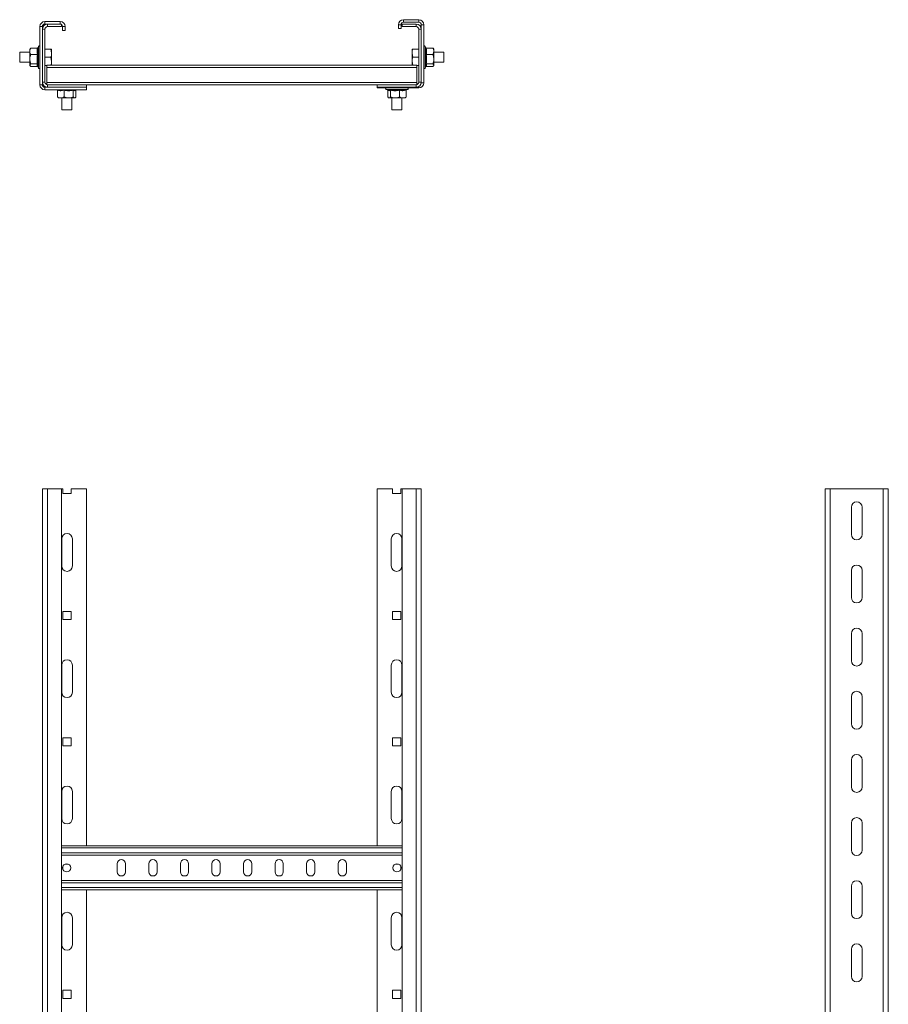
# Model space of a CAD drawing. Header units: millimetres. Extents: x -865 to 612, y -2990 to -1418.
# Tile 8 of 8: x -79 to 609, y -2198 to -1418. Entities that reach past the tile are written whole.
import ezdxf

# ---------------------------------------------------------------- set-up
doc = ezdxf.new("R2010")
doc.units = ezdxf.units.MM

msp = doc.modelspace()

# ---------------------------------------------------------------- linework, layer by layer
at = {"color": 7, "linetype": 'Continuous', "lineweight": 15}
for p, q in [((224.91, -1417.82), (224.91, -1419.82)), ((236.91, -1417.82), (224.91, -1417.82)), ((236.91, -1419.82), (236.91, -1417.82)), ((-63.09, -1469.31), (-63.09, -1423.31)), ((-61.09, -1423.31), (-63.09, -1423.31)), ((-61.09, -1425.31), (-61.09, -1423.31)), ((-59.09, -1425.31), (-61.09, -1425.31)), ((-61.09, -1467.31), (-61.09, -1425.31)), ((-59.09, -1419.31), (-59.09, -1421.31)), ((-59.09, -1419.31), (-47.09, -1419.31)), ((-59.09, -1421.31), (-57.09, -1421.31)), ((-59.09, -1467.31), (-59.09, -1425.31)), ((-57.09, -1421.31), (-57.09, -1423.31)), ((-57.09, -1421.31), (-46.09, -1421.31)), ((-57.09, -1423.31), (-46.09, -1423.31)), ((-47.09, -1421.31), (-47.09, -1419.31)), ((-46.09, -1421.31), (-46.09, -1423.31)), ((-43.09, -1423.31), (-45.09, -1423.31)), ((-45.09, -1423.31), (-45.09, -1426.31)), ((-43.09, -1426.31), (-45.09, -1426.31)), ((-43.09, -1423.31), (-43.09, -1426.31)), ((222.91, -1421.82), (220.91, -1421.82)), ((220.91, -1421.82), (220.91, -1424.82)), ((220.91, -1424.82), (222.91, -1424.82)), ((222.91, -1421.82), (222.91, -1424.82)), ((234.91, -1421.31), (223.91, -1421.31)), ((223.91, -1421.31), (223.91, -1423.31)), ((234.91, -1423.31), (223.91, -1423.31)), ((236.91, -1419.82), (224.91, -1419.82)), ((234.91, -1423.31), (234.91, -1421.31)), ((238.91, -1425.31), (236.91, -1425.31)), ((236.91, -1467.31), (236.91, -1425.31)), ((240.91, -1421.82), (238.91, -1421.82)), ((238.91, -1425.31), (238.91, -1421.82)), ((238.91, -1467.31), (238.91, -1425.31)), ((240.91, -1467.82), (240.91, -1421.82)), ((-70.83, -1440.74), (-71.09, -1441.07)), ((-71.09, -1442.87), (-71.09, -1441.07)), ((-65.02, -1440.27), (-70.29, -1440.27)), ((-64.29, -1439.02), (-64.69, -1440.14)), ((-59.09, -1441.07), (-54.37, -1441.07)), ((-54.37, -1441.07), (-53.79, -1444.32)), ((-53.79, -1444.32), (-53.79, -1441.07)), ((231.61, -1441.07), (231.61, -1444.32)), ((236.91, -1441.07), (232.19, -1441.07)), ((242.52, -1440.14), (242.11, -1439.02)), ((242.85, -1440.27), (248.11, -1440.27)), ((248.91, -1441.07), (248.69, -1440.78)), ((248.91, -1442.87), (248.91, -1441.07)), ((-71.09, -1443.57), (-79.09, -1443.57)), ((-79.09, -1443.57), (-79.09, -1451.57)), ((-71.09, -1442.87), (-71.09, -1449.1)), ((-71.09, -1449.1), (-71.09, -1453.81)), ((-65.02, -1445.46), (-70.29, -1445.46)), ((-59.09, -1447.57), (-54.37, -1447.57)), ((-54.37, -1447.57), (-53.79, -1450.82)), ((-53.79, -1450.82), (-53.79, -1444.32)), ((232.19, -1447.57), (231.61, -1444.32)), ((231.61, -1444.32), (231.61, -1450.82)), ((236.91, -1447.57), (232.19, -1447.57)), ((242.85, -1445.46), (248.11, -1445.46)), ((248.91, -1449.1), (248.91, -1442.87)), ((256.91, -1443.57), (248.91, -1443.57)), ((248.91, -1453.81), (248.91, -1449.1)), ((256.91, -1451.57), (256.91, -1443.57)), ((-79.09, -1451.57), (-71.09, -1451.57)), ((-71.09, -1453.81), (-71.09, -1454.07)), ((-71.09, -1454.07), (-70.83, -1454.39)), ((-65.02, -1452.75), (-70.29, -1452.75)), ((-65.02, -1454.86), (-70.29, -1454.86)), ((-64.8, -1454.69), (-64.29, -1456.11)), ((-64.79, -1454.62), (-64.76, -1454.68)), ((-59.09, -1454.07), (-57.59, -1454.07)), ((235.41, -1453.87), (-57.59, -1453.87)), ((-57.59, -1455.67), (-57.59, -1453.87)), ((235.41, -1455.67), (-57.59, -1455.67)), ((-57.59, -1467.51), (-57.59, -1455.67)), ((-53.79, -1453.87), (-53.79, -1450.82)), ((232.16, -1453.87), (231.61, -1450.82)), ((231.61, -1450.82), (231.61, -1453.87)), ((235.41, -1455.67), (235.41, -1453.87)), ((236.91, -1454.07), (235.41, -1454.07)), ((235.41, -1467.51), (235.41, -1455.67)), ((242.11, -1456.11), (242.62, -1454.7)), ((242.55, -1454.76), (242.56, -1454.68)), ((242.85, -1452.75), (248.11, -1452.75)), ((242.85, -1454.86), (248.11, -1454.86)), ((248.69, -1454.35), (248.91, -1454.07)), ((248.91, -1451.57), (256.91, -1451.57)), ((248.91, -1454.07), (248.91, -1453.81)), ((-63.09, -1469.31), (-61.09, -1469.31)), ((-61.09, -1467.31), (-59.09, -1467.31)), ((-61.09, -1469.31), (-61.09, -1467.31)), ((-59.09, -1471.31), (-59.09, -1473.31)), ((-57.09, -1471.31), (-59.09, -1471.31)), ((-26.09, -1473.31), (-59.09, -1473.31)), ((235.41, -1467.51), (-57.59, -1467.51)), ((-57.59, -1469.24), (-57.59, -1467.51)), ((-57.09, -1469.31), (-57.09, -1471.31)), ((-26.09, -1469.31), (-57.09, -1469.31)), ((-26.09, -1471.31), (-57.09, -1471.31)), ((-49.59, -1473.31), (-49.27, -1473.42)), ((-34.79, -1473.51), (-34.73, -1473.49)), ((-34.71, -1473.53), (-34.09, -1473.31)), ((-26.09, -1469.31), (-26.09, -1471.31)), ((203.91, -1469.31), (-26.09, -1469.31)), ((-26.09, -1471.31), (-26.09, -1473.31)), ((203.91, -1469.31), (203.91, -1471.31)), ((203.91, -1469.31), (234.91, -1469.31)), ((203.91, -1471.31), (234.91, -1471.31)), ((203.91, -1471.31), (203.91, -1471.82)), ((203.91, -1471.82), (236.91, -1471.82)), ((211.12, -1473.02), (212.52, -1473.53)), ((212.47, -1473.45), (212.55, -1473.47)), ((227.09, -1473.42), (228.2, -1473.02)), ((234.91, -1471.31), (234.91, -1469.31)), ((235.41, -1469.24), (235.41, -1467.51)), ((236.91, -1467.31), (238.91, -1467.31)), ((238.91, -1467.82), (238.91, -1467.31)), ((238.91, -1467.82), (240.91, -1467.82)), ((-49.13, -1473.75), (-49.13, -1479.02)), ((-48.67, -1479.56), (-48.34, -1479.82)), ((-46.54, -1479.82), (-48.34, -1479.82)), ((-46.54, -1479.82), (-40.3, -1479.82)), ((-45.84, -1479.82), (-45.84, -1489.31)), ((-43.95, -1473.75), (-43.95, -1479.02)), ((-40.3, -1479.82), (-35.6, -1479.82)), ((-37.84, -1489.31), (-37.84, -1479.82)), ((-36.66, -1473.75), (-36.66, -1479.02)), ((-35.6, -1479.82), (-35.34, -1479.82)), ((-35.34, -1479.82), (-35.01, -1479.56)), ((-34.55, -1473.75), (-34.55, -1479.02)), ((212.37, -1473.75), (212.37, -1479.02)), ((212.88, -1479.59), (213.16, -1479.82)), ((213.16, -1479.82), (213.42, -1479.82)), ((213.42, -1479.82), (218.12, -1479.82)), ((214.48, -1473.75), (214.48, -1479.02)), ((215.66, -1479.82), (215.66, -1489.31)), ((218.12, -1479.82), (224.36, -1479.82)), ((221.77, -1473.75), (221.77, -1479.02)), ((223.66, -1489.31), (223.66, -1479.82)), ((224.36, -1479.82), (226.16, -1479.82)), ((226.16, -1479.82), (226.44, -1479.59)), ((226.95, -1473.75), (226.95, -1479.02)), ((-45.84, -1489.31), (-37.84, -1489.31)), ((215.66, -1489.31), (223.66, -1489.31)), ((-61.09, -1789.41), (-61.09, -2292.91)), ((-57.09, -1789.41), (-61.09, -1789.41)), ((-46.09, -1789.41), (-57.09, -1789.41)), ((-46.09, -1789.41), (-46.09, -2292.91)), ((-46.09, -1789.41), (-44.84, -1789.41)), ((-44.84, -1789.41), (-44.84, -1792.91)), ((-44.84, -1792.91), (-38.34, -1792.91)), ((-38.34, -1792.91), (-38.34, -1789.41)), ((-38.34, -1789.41), (-26.09, -1789.41)), ((-26.09, -1789.41), (-26.09, -2071.91)), ((203.91, -1789.41), (216.16, -1789.41)), ((203.91, -2071.91), (203.91, -1789.41)), ((216.16, -1789.41), (216.16, -1792.91)), ((216.16, -1792.91), (222.66, -1792.91)), ((222.66, -1792.91), (222.66, -1789.41)), ((222.66, -1789.41), (223.91, -1789.41)), ((234.91, -1789.41), (223.91, -1789.41)), ((223.91, -2292.91), (223.91, -1789.41)), ((238.91, -1789.41), (234.91, -1789.41)), ((238.91, -2292.91), (238.91, -1789.41)), ((558.79, -1789.41), (558.79, -2292.91)), ((562.79, -1789.41), (558.79, -1789.41)), ((562.79, -1789.41), (604.79, -1789.41)), ((608.79, -1789.41), (604.79, -1789.41)), ((608.79, -1789.41), (608.79, -2292.91)), ((579.53, -1803.91), (579.53, -1825.41)), ((588.03, -1825.41), (588.03, -1803.91)), ((-45.84, -1850.41), (-45.84, -1828.91)), ((-37.34, -1828.91), (-37.34, -1850.41)), ((215.16, -1850.41), (215.16, -1828.91)), ((223.66, -1828.91), (223.66, -1850.41)), ((579.53, -1853.91), (579.53, -1875.41)), ((588.03, -1875.41), (588.03, -1853.91)), ((-38.34, -1886.41), (-44.84, -1886.41)), ((-44.84, -1886.41), (-44.84, -1892.91)), ((-38.34, -1892.91), (-38.34, -1886.41)), ((222.66, -1886.41), (216.16, -1886.41)), ((216.16, -1886.41), (216.16, -1892.91)), ((222.66, -1892.91), (222.66, -1886.41)), ((-44.84, -1892.91), (-38.34, -1892.91)), ((216.16, -1892.91), (222.66, -1892.91)), ((579.53, -1903.91), (579.53, -1925.41)), ((588.03, -1925.41), (588.03, -1903.91)), ((-45.84, -1950.41), (-45.84, -1928.91)), ((-37.34, -1928.91), (-37.34, -1950.41)), ((215.16, -1950.41), (215.16, -1928.91)), ((223.66, -1928.91), (223.66, -1950.41)), ((579.53, -1953.91), (579.53, -1975.41)), ((588.03, -1975.41), (588.03, -1953.91)), ((-38.34, -1986.41), (-44.84, -1986.41)), ((-44.84, -1986.41), (-44.84, -1992.91)), ((-38.34, -1992.91), (-38.34, -1986.41)), ((222.66, -1986.41), (216.16, -1986.41)), ((216.16, -1986.41), (216.16, -1992.91)), ((222.66, -1992.91), (222.66, -1986.41)), ((-44.84, -1992.91), (-38.34, -1992.91)), ((216.16, -1992.91), (222.66, -1992.91)), ((579.53, -2003.91), (579.53, -2025.41)), ((588.03, -2025.41), (588.03, -2003.91)), ((-45.84, -2050.41), (-45.84, -2028.91)), ((-37.34, -2028.91), (-37.34, -2050.41)), ((215.16, -2050.41), (215.16, -2028.91)), ((223.66, -2028.91), (223.66, -2050.41)), ((579.53, -2053.91), (579.53, -2075.41)), ((588.03, -2075.41), (588.03, -2053.91)), ((223.91, -2071.91), (-46.09, -2071.91)), ((223.91, -2079.41), (-46.09, -2079.41)), ((-44.84, -2088.16), (-44.84, -2090.66)), ((-40.59, -2086.41), (-43.09, -2086.41)), ((-1.84, -2086.16), (-1.84, -2092.66)), ((4.66, -2092.66), (4.66, -2086.16)), ((23.16, -2086.16), (23.16, -2092.66)), ((29.66, -2092.66), (29.66, -2086.16)), ((48.16, -2086.16), (48.16, -2092.66)), ((54.66, -2092.66), (54.66, -2086.16)), ((73.16, -2086.16), (73.16, -2092.66)), ((79.66, -2092.66), (79.66, -2086.16)), ((98.16, -2086.16), (98.16, -2092.66)), ((104.66, -2092.66), (104.66, -2086.16)), ((123.16, -2092.66), (123.16, -2086.16)), ((129.66, -2086.16), (129.66, -2092.66)), ((148.16, -2092.66), (148.16, -2086.16)), ((154.66, -2086.16), (154.66, -2092.66)), ((173.16, -2092.66), (173.16, -2086.16)), ((179.66, -2086.16), (179.66, -2092.66)), ((220.91, -2086.41), (218.41, -2086.41)), ((222.66, -2090.66), (222.66, -2088.16)), ((223.91, -2099.41), (-46.09, -2099.41)), ((579.53, -2103.91), (579.53, -2125.41)), ((588.03, -2125.41), (588.03, -2103.91)), ((223.91, -2106.91), (-46.09, -2106.91)), ((-26.09, -2106.91), (-26.09, -2672.16)), ((203.91, -2672.16), (203.91, -2106.91)), ((-45.84, -2150.41), (-45.84, -2128.91)), ((-37.34, -2128.91), (-37.34, -2150.41)), ((215.16, -2150.41), (215.16, -2128.91)), ((223.66, -2128.91), (223.66, -2150.41)), ((579.53, -2153.91), (579.53, -2175.41)), ((588.03, -2175.41), (588.03, -2153.91)), ((-38.34, -2186.41), (-44.84, -2186.41)), ((-44.84, -2186.41), (-44.84, -2192.91)), ((-38.34, -2192.91), (-38.34, -2186.41)), ((222.66, -2186.41), (216.16, -2186.41)), ((216.16, -2186.41), (216.16, -2192.91)), ((222.66, -2192.91), (222.66, -2186.41)), ((-44.84, -2192.91), (-38.34, -2192.91)), ((216.16, -2192.91), (222.66, -2192.91))]:
    msp.add_line(p, q, dxfattribs=at)
at = {"color": 8, "linetype": 'Continuous', "lineweight": 15}
for p, q in [((-64.29, -1441.39), (-64.29, -1439.02)), ((-64.29, -1456.11), (-64.29, -1441.39)), ((242.11, -1439.02), (242.11, -1456.11)), ((242.35, -1439.9), (242.51, -1440.17)), ((228.2, -1473.02), (211.12, -1473.02)), ((227.33, -1473.25), (227.06, -1473.41)), ((236.91, -1471.82), (236.91, -1470.77)), ((-57.09, -1789.41), (-57.09, -2292.91)), ((234.91, -2292.91), (234.91, -1789.41)), ((562.79, -1789.41), (562.79, -2292.91)), ((604.79, -1789.41), (604.79, -2292.91)), ((223.91, -2073.71), (-46.09, -2073.71)), ((223.91, -2077.61), (-46.09, -2077.61)), ((223.91, -2101.21), (-46.09, -2101.21)), ((223.91, -2105.11), (-46.09, -2105.11))]:
    msp.add_line(p, q, dxfattribs=at)
at = {"color": 7, "linetype": 'Continuous', "lineweight": 15}
for centre in [(-41.84, -2089.41), (219.66, -2089.41)]:
    msp.add_circle(centre, 3.25, dxfattribs=at)
for centre, radius, start, end in [((224.91, -1421.82), 4, 90, 180), ((236.91, -1421.82), 4, 0, 90), ((-59.09, -1423.31), 4, 90, 180), ((-57.09, -1425.31), 4, 90, 180), ((-59.09, -1423.31), 2, 90, 180), ((-57.09, -1425.31), 2, 90, 180), ((-47.09, -1423.31), 4, 0, 90), ((-47.09, -1423.31), 2, 0, 60), ((224.91, -1421.82), 2, 90, 180), ((234.91, -1425.31), 4, 0, 90), ((234.91, -1425.31), 2, 0, 90), ((236.91, -1421.82), 2, 0, 90), ((-63.71, -1439.24), 0.619, 0, 160), ((241.53, -1439.24), 0.619, 20, 180), ((-63.71, -1455.9), 0.619, 200, 0), ((241.53, -1455.9), 0.619, 180, 340), ((-59.09, -1469.31), 4, 180, 270), ((-57.09, -1467.31), 4, 180, 270), ((-59.09, -1469.31), 2, 180, 270), ((-57.09, -1467.31), 2, 180, 270), ((211.33, -1472.44), 0.619, 90, 250), ((227.99, -1472.44), 0.619, 290, 90), ((234.91, -1467.31), 2, 270, 0), ((234.91, -1467.31), 4, 270, 0), ((236.91, -1467.82), 4, 270, 0), ((236.91, -1467.82), 2, 325.32825, 0), ((583.78, -1803.91), 4.25, 0, 180), ((-41.59, -1828.91), 4.25, 0, 180), ((219.41, -1828.91), 4.25, 0, 180), ((583.78, -1825.41), 4.25, 180, 0), ((-41.59, -1850.41), 4.25, 180, 0), ((219.41, -1850.41), 4.25, 180, 0), ((583.78, -1853.91), 4.25, 0, 180), ((583.78, -1875.41), 4.25, 180, 0), ((583.78, -1903.91), 4.25, 0, 180), ((-41.59, -1928.91), 4.25, 0, 180), ((219.41, -1928.91), 4.25, 0, 180), ((583.78, -1925.41), 4.25, 180, 0), ((-41.59, -1950.41), 4.25, 180, 0), ((219.41, -1950.41), 4.25, 180, 0), ((583.78, -1953.91), 4.25, 0, 180), ((583.78, -1975.41), 4.25, 180, 0), ((583.78, -2003.91), 4.25, 0, 180), ((-41.59, -2028.91), 4.25, 0, 180), ((219.41, -2028.91), 4.25, 0, 180), ((583.78, -2025.41), 4.25, 180, 0), ((-41.59, -2050.41), 4.25, 180, 0), ((219.41, -2050.41), 4.25, 180, 0), ((583.78, -2053.91), 4.25, 0, 180), ((583.78, -2075.41), 4.25, 180, 0), ((1.41, -2086.16), 3.25, 0, 180), ((26.41, -2086.16), 3.25, 0, 180), ((51.41, -2086.16), 3.25, 0, 180), ((76.41, -2086.16), 3.25, 0, 180), ((101.41, -2086.16), 3.25, 0, 180), ((126.41, -2086.16), 3.25, 0, 180), ((151.41, -2086.16), 3.25, 0, 180), ((176.41, -2086.16), 3.25, 0, 180), ((1.41, -2092.66), 3.25, 180, 0), ((26.41, -2092.66), 3.25, 180, 0), ((51.41, -2092.66), 3.25, 180, 0), ((76.41, -2092.66), 3.25, 180, 0), ((101.41, -2092.66), 3.25, 180, 0), ((126.41, -2092.66), 3.25, 180, 0), ((151.41, -2092.66), 3.25, 180, 0), ((176.41, -2092.66), 3.25, 180, 0), ((583.78, -2103.91), 4.25, 0, 180), ((-41.59, -2128.91), 4.25, 0, 180), ((219.41, -2128.91), 4.25, 0, 180), ((583.78, -2125.41), 4.25, 180, 0), ((-41.59, -2150.41), 4.25, 180, 0), ((219.41, -2150.41), 4.25, 180, 0), ((583.78, -2153.91), 4.25, 0, 180), ((583.78, -2175.41), 4.25, 180, 0)]:
    msp.add_arc(centre, radius, start, end, dxfattribs=at)
for points, knots in [([(-71.09, -1442.87), (-71.09, -1442.75), (-71.06, -1441.93), (-70.73, -1441.05), (-70.32, -1440.33), (-70.29, -1440.27)], [0, 0, 0, 0, 0.127946, 0.927357, 1, 1, 1, 1]), ([(-70.76, -1440.79), (-70.72, -1440.7), (-70.65, -1440.52), (-70.4, -1440.35), (-70.29, -1440.27)], [0, 0, 0, 0, 0.535492, 1, 1, 1, 1]), ([(-65.02, -1445.46), (-65.19, -1444.61), (-65.54, -1442.88), (-65.2, -1441.15), (-65.02, -1440.27)], [0, 0, 0, 0, 0.4921705, 1, 1, 1, 1]), ([(-65.02, -1440.27), (-64.97, -1440.27), (-64.87, -1440.26), (-64.72, -1440.17), (-64.6, -1440.05), (-64.55, -1439.95), (-64.53, -1439.9), (-64.52, -1439.9)], [0, 0, 0, 0, 0.236169, 0.471367, 0.732419, 0.99315, 1, 1, 1, 1]), ([(-64.52, -1439.9), (-64.58, -1440.12), (-64.86, -1441.22), (-65.04, -1443.07), (-64.68, -1444.64), (-64.52, -1445.35)], [0, 0, 0, 0, 0.120966, 0.606826, 1, 1, 1, 1]), ([(-53.79, -1441.07), (-53.86, -1441.07), (-53.95, -1441.07), (-54.29, -1441.07), (-54.37, -1441.07)], [0, 0, 0, 0, 0.776281, 1, 1, 1, 1]), ([(231.61, -1444.32), (231.61, -1444.24), (231.62, -1443.14), (231.92, -1442.07), (232.19, -1441.07)], [0, 0, 0, 0, 0.070217, 1, 1, 1, 1]), ([(232.19, -1441.07), (232.12, -1441.07), (231.77, -1441.07), (231.68, -1441.07), (231.61, -1441.07)], [0, 0, 0, 0, 0.22372, 1, 1, 1, 1]), ([(242.35, -1445.35), (242.4, -1445.13), (242.68, -1444.05), (242.86, -1442.22), (242.51, -1440.61), (242.35, -1439.9)], [0, 0, 0, 0, 0.120964, 0.606826, 1, 1, 1, 1]), ([(242.35, -1439.9), (242.35, -1439.9), (242.37, -1439.95), (242.42, -1440.05), (242.54, -1440.17), (242.69, -1440.26), (242.79, -1440.27), (242.85, -1440.27)], [0, 0, 0, 0, 0.006844, 0.267586, 0.528628, 0.763853, 1, 1, 1, 1]), ([(242.85, -1440.27), (243.02, -1441.12), (243.36, -1442.85), (243.02, -1444.58), (242.85, -1445.46)], [0, 0, 0, 0, 0.49217, 1, 1, 1, 1]), ([(248.91, -1442.87), (248.91, -1442.75), (248.89, -1441.93), (248.55, -1441.05), (248.14, -1440.33), (248.11, -1440.27)], [0, 0, 0, 0, 0.127946, 0.927357, 1, 1, 1, 1]), ([(248.11, -1440.27), (248.32, -1440.42), (248.57, -1440.59), (248.66, -1440.77), (248.67, -1440.79)], [0, 0, 0, 0, 0.86659, 1, 1, 1, 1]), ([(-70.29, -1445.46), (-70.41, -1445.24), (-70.87, -1444.41), (-71, -1443.52), (-71.09, -1442.87)], [0, 0, 0, 0, 0.263896, 1, 1, 1, 1]), ([(-70.29, -1445.46), (-70.48, -1445.97), (-70.87, -1447), (-71.07, -1448.25), (-71.09, -1448.95), (-71.09, -1449.1)], [0, 0, 0, 0, 0.434794, 0.879848, 1, 1, 1, 1]), ([(-71.09, -1449.1), (-70.99, -1450.07), (-70.86, -1451.32), (-70.4, -1452.48), (-70.29, -1452.75)], [0, 0, 0, 0, 0.769007, 1, 1, 1, 1]), ([(-65.02, -1452.75), (-65.19, -1451.55), (-65.54, -1449.12), (-65.2, -1446.69), (-65.02, -1445.46)], [0, 0, 0, 0, 0.492171, 1, 1, 1, 1]), ([(-65.02, -1445.46), (-64.97, -1445.46), (-64.87, -1445.45), (-64.72, -1445.43), (-64.6, -1445.39), (-64.55, -1445.36), (-64.53, -1445.35), (-64.52, -1445.35)], [0, 0, 0, 0, 0.236172, 0.4713689, 0.7324273, 0.9931535, 1, 1, 1, 1]), ([(-64.52, -1445.35), (-64.58, -1445.65), (-64.86, -1447.19), (-65.04, -1449.78), (-64.68, -1452.02), (-64.52, -1453.02)], [0, 0, 0, 0, 0.120964, 0.606826, 1, 1, 1, 1]), ([(-53.79, -1444.32), (-53.79, -1444.39), (-53.8, -1445.49), (-54.09, -1446.57), (-54.37, -1447.57)], [0, 0, 0, 0, 0.070213, 1, 1, 1, 1]), ([(231.61, -1450.82), (231.61, -1450.74), (231.62, -1449.64), (231.92, -1448.57), (232.19, -1447.57)], [0, 0, 0, 0, 0.070213, 1, 1, 1, 1]), ([(242.35, -1453.02), (242.4, -1452.71), (242.68, -1451.17), (242.86, -1448.58), (242.51, -1446.35), (242.35, -1445.35)], [0, 0, 0, 0, 0.120964, 0.606825, 1, 1, 1, 1]), ([(242.35, -1445.35), (242.35, -1445.35), (242.37, -1445.36), (242.42, -1445.39), (242.54, -1445.43), (242.69, -1445.45), (242.79, -1445.46), (242.85, -1445.46)], [0, 0, 0, 0, 0.0068409, 0.2675779, 0.5286265, 0.7638502, 1, 1, 1, 1]), ([(242.85, -1445.46), (243.02, -1446.65), (243.36, -1449.08), (243.02, -1451.52), (242.85, -1452.75)], [0, 0, 0, 0, 0.4921706, 1, 1, 1, 1]), ([(248.11, -1445.46), (248.23, -1445.24), (248.69, -1444.41), (248.82, -1443.52), (248.91, -1442.87)], [0, 0, 0, 0, 0.263896, 1, 1, 1, 1]), ([(248.91, -1449.1), (248.81, -1448.14), (248.68, -1446.89), (248.22, -1445.73), (248.11, -1445.46)], [0, 0, 0, 0, 0.769006, 1, 1, 1, 1]), ([(248.11, -1452.75), (248.3, -1452.24), (248.69, -1451.21), (248.9, -1449.96), (248.91, -1449.25), (248.91, -1449.1)], [0, 0, 0, 0, 0.4347938, 0.8798474, 1, 1, 1, 1]), ([(-70.29, -1452.75), (-70.48, -1452.9), (-70.87, -1453.2), (-71.07, -1453.56), (-71.09, -1453.76), (-71.09, -1453.81)], [0, 0, 0, 0, 0.4347918, 0.879848, 1, 1, 1, 1]), ([(-71.09, -1453.81), (-70.99, -1454.08), (-70.86, -1454.45), (-70.4, -1454.78), (-70.29, -1454.86)], [0, 0, 0, 0, 0.769005, 1, 1, 1, 1]), ([(-65.02, -1454.86), (-65.19, -1454.51), (-65.54, -1453.81), (-65.2, -1453.11), (-65.02, -1452.75)], [0, 0, 0, 0, 0.492171, 1, 1, 1, 1]), ([(-65.02, -1452.75), (-64.97, -1452.75), (-64.87, -1452.76), (-64.72, -1452.82), (-64.6, -1452.91), (-64.55, -1452.98), (-64.53, -1453.02), (-64.52, -1453.02)], [0, 0, 0, 0, 0.23617, 0.471366, 0.732408, 0.993143, 1, 1, 1, 1]), ([(-64.69, -1455), (-64.71, -1454.99), (-64.75, -1454.94), (-64.87, -1454.88), (-64.97, -1454.87), (-65.02, -1454.86)], [0, 0, 0, 0, 0.143729, 0.570984, 1, 1, 1, 1]), ([(-53.79, -1450.82), (-53.79, -1450.89), (-53.8, -1451.92), (-54.07, -1452.93), (-54.33, -1453.87)], [0, 0, 0, 0, 0.074826, 1, 1, 1, 1]), ([(242.85, -1452.75), (242.79, -1452.75), (242.69, -1452.76), (242.54, -1452.82), (242.42, -1452.91), (242.37, -1452.98), (242.35, -1453.02), (242.35, -1453.02)], [0, 0, 0, 0, 0.236148, 0.471371, 0.732403, 0.993148, 1, 1, 1, 1]), ([(242.85, -1454.86), (242.79, -1454.87), (242.69, -1454.88), (242.57, -1454.94), (242.53, -1454.99), (242.52, -1455)], [0, 0, 0, 0, 0.428974, 0.856275, 1, 1, 1, 1]), ([(242.85, -1452.75), (243.02, -1453.1), (243.36, -1453.8), (243.02, -1454.5), (242.85, -1454.86)], [0, 0, 0, 0, 0.4921715, 1, 1, 1, 1]), ([(248.91, -1453.81), (248.81, -1453.53), (248.68, -1453.17), (248.22, -1452.83), (248.11, -1452.75)], [0, 0, 0, 0, 0.769004, 1, 1, 1, 1]), ([(248.11, -1454.86), (248.3, -1454.71), (248.69, -1454.41), (248.9, -1454.05), (248.91, -1453.85), (248.91, -1453.81)], [0, 0, 0, 0, 0.434799, 0.879848, 1, 1, 1, 1]), ([(-49.13, -1473.75), (-49.14, -1473.7), (-49.15, -1473.59), (-49.23, -1473.45), (-49.32, -1473.35), (-49.39, -1473.32), (-49.41, -1473.31)], [0, 0, 0, 0, 0.285947, 0.570725, 0.886803, 1, 1, 1, 1]), ([(-43.95, -1473.75), (-43.95, -1473.7), (-43.95, -1473.59), (-43.98, -1473.45), (-44, -1473.35), (-44.02, -1473.32), (-44.03, -1473.31)], [0, 0, 0, 0, 0.285952, 0.570704, 0.886791, 1, 1, 1, 1]), ([(-36.66, -1473.75), (-36.65, -1473.7), (-36.64, -1473.59), (-36.58, -1473.45), (-36.52, -1473.35), (-36.47, -1473.32), (-36.46, -1473.31)], [0, 0, 0, 0, 0.285948, 0.570736, 0.886795, 1, 1, 1, 1]), ([(-34.41, -1473.42), (-34.42, -1473.43), (-34.47, -1473.48), (-34.53, -1473.6), (-34.54, -1473.7), (-34.55, -1473.75)], [0, 0, 0, 0, 0.143729, 0.570988, 1, 1, 1, 1]), ([(212.37, -1473.75), (212.36, -1473.7), (212.35, -1473.6), (212.29, -1473.48), (212.24, -1473.43), (212.23, -1473.42)], [0, 0, 0, 0, 0.429005, 0.856268, 1, 1, 1, 1]), ([(214.21, -1473.25), (214.51, -1473.31), (216.05, -1473.58), (218.65, -1473.77), (220.88, -1473.41), (221.88, -1473.25)], [0, 0, 0, 0, 0.120965, 0.606823, 1, 1, 1, 1]), ([(214.48, -1473.75), (214.47, -1473.7), (214.47, -1473.59), (214.41, -1473.45), (214.32, -1473.33), (214.25, -1473.27), (214.21, -1473.25), (214.21, -1473.25)], [0, 0, 0, 0, 0.2361643, 0.4713655, 0.7324139, 0.9930886, 1, 1, 1, 1]), ([(221.88, -1473.25), (221.88, -1473.25), (221.86, -1473.27), (221.83, -1473.33), (221.8, -1473.45), (221.77, -1473.59), (221.77, -1473.7), (221.77, -1473.75)], [0, 0, 0, 0, 0.006889, 0.267607, 0.52866, 0.763837, 1, 1, 1, 1]), ([(221.88, -1473.25), (222.1, -1473.31), (223.18, -1473.58), (225.01, -1473.77), (226.61, -1473.41), (227.33, -1473.25)], [0, 0, 0, 0, 0.120966, 0.606825, 1, 1, 1, 1]), ([(227.33, -1473.25), (227.33, -1473.25), (227.28, -1473.27), (227.17, -1473.33), (227.05, -1473.45), (226.97, -1473.59), (226.96, -1473.7), (226.95, -1473.75)], [0, 0, 0, 0, 0.006855, 0.267581, 0.528636, 0.763828, 1, 1, 1, 1]), ([(-43.95, -1473.75), (-44.8, -1473.92), (-46.53, -1474.27), (-48.25, -1473.93), (-49.13, -1473.75)], [0, 0, 0, 0, 0.4921705, 1, 1, 1, 1]), ([(-46.54, -1479.82), (-46.65, -1479.81), (-47.47, -1479.79), (-48.35, -1479.46), (-49.07, -1479.05), (-49.13, -1479.02)], [0, 0, 0, 0, 0.127951, 0.927362, 1, 1, 1, 1]), ([(-48.61, -1479.49), (-48.71, -1479.45), (-48.89, -1479.37), (-49.05, -1479.13), (-49.13, -1479.02)], [0, 0, 0, 0, 0.535485, 1, 1, 1, 1]), ([(-43.95, -1479.02), (-44.17, -1479.14), (-45, -1479.6), (-45.89, -1479.73), (-46.54, -1479.82)], [0, 0, 0, 0, 0.263901, 1, 1, 1, 1]), ([(-36.66, -1473.75), (-37.85, -1473.92), (-40.28, -1474.27), (-42.71, -1473.93), (-43.95, -1473.75)], [0, 0, 0, 0, 0.49217, 1, 1, 1, 1]), ([(-43.95, -1479.02), (-43.44, -1479.21), (-42.4, -1479.59), (-41.16, -1479.8), (-40.45, -1479.81), (-40.3, -1479.82)], [0, 0, 0, 0, 0.434794, 0.879848, 1, 1, 1, 1]), ([(-40.3, -1479.82), (-39.34, -1479.72), (-38.09, -1479.59), (-36.92, -1479.12), (-36.66, -1479.02)], [0, 0, 0, 0, 0.7690062, 1, 1, 1, 1]), ([(-34.55, -1473.75), (-34.89, -1473.92), (-35.6, -1474.27), (-36.3, -1473.93), (-36.66, -1473.75)], [0, 0, 0, 0, 0.492171, 1, 1, 1, 1]), ([(-36.66, -1479.02), (-36.51, -1479.21), (-36.21, -1479.59), (-35.85, -1479.8), (-35.64, -1479.81), (-35.6, -1479.82)], [0, 0, 0, 0, 0.4347878, 0.8798397, 1, 1, 1, 1]), ([(-35.6, -1479.82), (-35.32, -1479.72), (-34.96, -1479.59), (-34.62, -1479.12), (-34.55, -1479.02)], [0, 0, 0, 0, 0.769011, 1, 1, 1, 1]), ([(214.48, -1473.75), (214.13, -1473.92), (213.43, -1474.27), (212.73, -1473.93), (212.37, -1473.75)], [0, 0, 0, 0, 0.492172, 1, 1, 1, 1]), ([(212.37, -1479.02), (212.52, -1479.21), (212.82, -1479.59), (213.18, -1479.8), (213.38, -1479.81), (213.42, -1479.82)], [0, 0, 0, 0, 0.4348024, 0.8798539, 1, 1, 1, 1]), ([(213.42, -1479.82), (213.7, -1479.72), (214.06, -1479.59), (214.4, -1479.12), (214.48, -1479.02)], [0, 0, 0, 0, 0.76901, 1, 1, 1, 1]), ([(221.77, -1473.75), (220.57, -1473.92), (218.14, -1474.27), (215.71, -1473.93), (214.48, -1473.75)], [0, 0, 0, 0, 0.49217, 1, 1, 1, 1]), ([(214.48, -1479.02), (214.99, -1479.21), (216.02, -1479.59), (217.27, -1479.8), (217.97, -1479.81), (218.12, -1479.82)], [0, 0, 0, 0, 0.434795, 0.87985, 1, 1, 1, 1]), ([(218.12, -1479.82), (219.09, -1479.72), (220.34, -1479.59), (221.5, -1479.12), (221.77, -1479.02)], [0, 0, 0, 0, 0.7690119, 1, 1, 1, 1]), ([(226.95, -1473.75), (226.1, -1473.92), (224.38, -1474.27), (222.65, -1473.93), (221.77, -1473.75)], [0, 0, 0, 0, 0.492171, 1, 1, 1, 1]), ([(221.77, -1479.02), (221.99, -1479.14), (222.82, -1479.6), (223.71, -1479.73), (224.36, -1479.82)], [0, 0, 0, 0, 0.263902, 1, 1, 1, 1]), ([(224.36, -1479.82), (224.48, -1479.81), (225.3, -1479.79), (226.17, -1479.46), (226.89, -1479.05), (226.95, -1479.02)], [0, 0, 0, 0, 0.1279533, 0.9273581, 1, 1, 1, 1]), ([(226.95, -1479.02), (226.81, -1479.23), (226.64, -1479.47), (226.46, -1479.57), (226.43, -1479.58)], [0, 0, 0, 0, 0.866592, 1, 1, 1, 1])]:
    msp.add_open_spline(points, degree=3, knots=knots, dxfattribs=at)
at = {"color": 8, "linetype": 'Continuous', "lineweight": 15}
for points, knots in [([(-64.52, -1453.02), (-64.58, -1453.11), (-64.85, -1453.54), (-65.04, -1454.07), (-64.83, -1454.53), (-64.79, -1454.62)], [0, 0, 0, 0, 0.166697, 0.836232, 1, 1, 1, 1]), ([(242.56, -1454.68), (242.65, -1454.41), (242.85, -1453.84), (242.52, -1453.3), (242.35, -1453.02)], [0, 0, 0, 0, 0.477847, 1, 1, 1, 1]), ([(-49.28, -1473.31), (-49.14, -1473.34), (-48.11, -1473.6), (-46.44, -1473.77), (-44.97, -1473.44), (-44.37, -1473.31)], [0, 0, 0, 0, 0.088179, 0.627301, 1, 1, 1, 1]), ([(-43.74, -1473.31), (-43.54, -1473.34), (-42.11, -1473.6), (-39.78, -1473.77), (-37.68, -1473.44), (-36.83, -1473.31)], [0, 0, 0, 0, 0.08818, 0.627298, 1, 1, 1, 1]), ([(-36.39, -1473.25), (-36.3, -1473.31), (-35.87, -1473.58), (-35.34, -1473.77), (-34.88, -1473.56), (-34.79, -1473.51)], [0, 0, 0, 0, 0.166695, 0.836234, 1, 1, 1, 1]), ([(212.55, -1473.47), (212.82, -1473.56), (213.39, -1473.75), (213.93, -1473.42), (214.21, -1473.25)], [0, 0, 0, 0, 0.477848, 1, 1, 1, 1])]:
    msp.add_open_spline(points, degree=3, knots=knots, dxfattribs=at)

doc.saveas('drawing.dxf')
